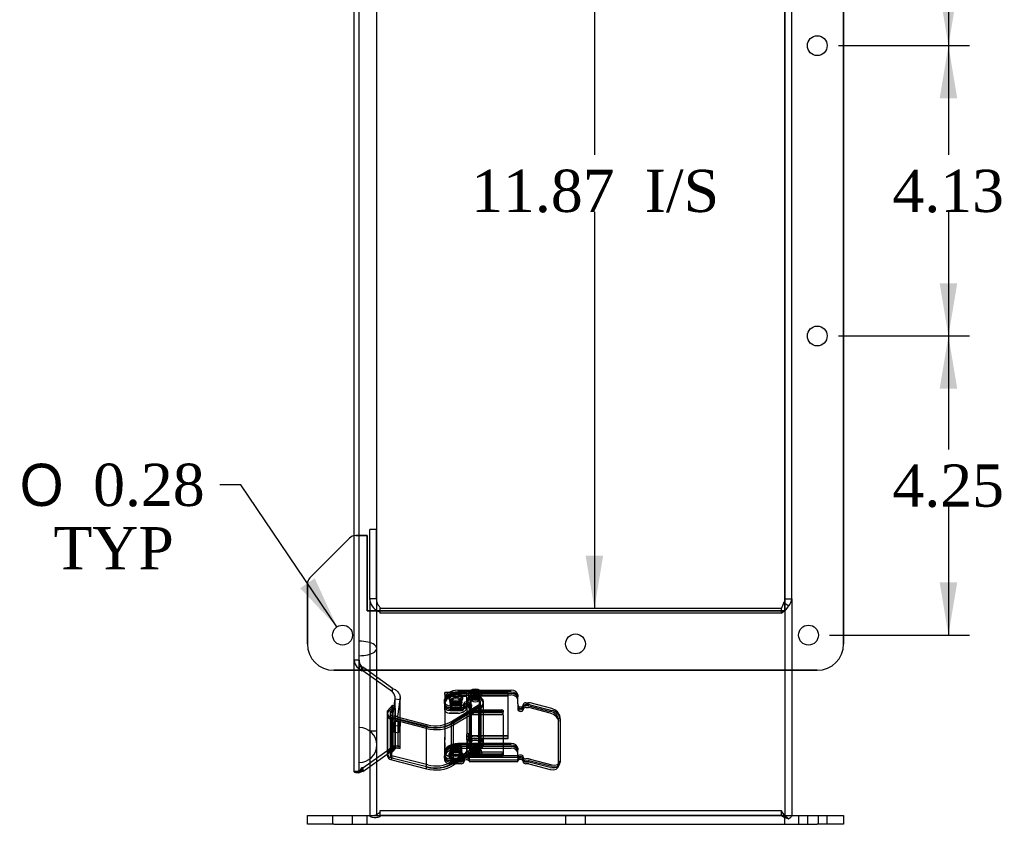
# Model space of a CAD drawing. Header units: inches. Extents: x 0 to 120, y -1 to 80.
# Tile 7 of 15: x 50 to 64, y 31 to 42. Entities that reach past the tile are written whole.
import ezdxf
from ezdxf.enums import TextEntityAlignment as Align
from ezdxf.lldxf.tags import DXFTag

# ---------------------------------------------------------------- set-up
doc = ezdxf.new("R2010")
doc.units = ezdxf.units.IN
doc.header["$MEASUREMENT"] = 0
for name, color, linetype in [('1485Y_GASKET', 7, 'Continuous'), ('CCH03740', 7, 'Continuous'), ('CCH03741', 7, 'Continuous'), ('COM42530', 7, 'Continuous'), ('COM49515', 7, 'Continuous'), ('COM49632', 7, 'Continuous'), ('Default', 7, 'Continuous')]:
    doc.layers.add(name, color=color, linetype=linetype)
doc.styles.add('SEACAD_Solid_Edge_ANSI1_Symbols', font='txt')
doc.styles.add('SEACAD_Times_New_Roman', font='times.ttf')
tags = doc.linetypes.add('HIDDEN2', pattern=[0.1875, 0.125, -0.0625]).pattern_tags.tags
tags[6:7] = [DXFTag(74, 4), DXFTag(75, 0), DXFTag(340, '0'), DXFTag(46, 0.0), DXFTag(50, 0.0), DXFTag(44, 0.0), DXFTag(45, 0.0)]
tags[4:5] = [DXFTag(74, 4), DXFTag(75, 0), DXFTag(340, '0'), DXFTag(46, 0.0), DXFTag(50, 0.0), DXFTag(44, 0.0), DXFTag(45, 0.0)]
doc.dimstyles.new('HAMMOND_(STH_-_120x80)', dxfattribs={"dimtxt": 0.6, "dimasz": 0.75, "dimexe": 0.3, "dimexo": 0.3, "dimgap": 0.15, "dimtad": 0, "dimtih": 1, "dimtoh": 1, "dimzin": 0, "dimdsep": 46, "dimtxsty": 'SEACAD_Times_New_Roman', "dimblk1": '_SE_FILLED', "dimblk2": '_SE_FILLED', "dimsah": 1, "dimcen": 0.3, "dimadec": 0, "dimazin": 0, "dimtfac": 0.8, "dimtofl": 0, "dimtmove": 0, "dimatfit": 3, "dimfxl": 1, "dimtolj": 1, "dimtzin": 0, "dimarcsym": 0})

# ---------------------------------------------------------------- blocks, each defined once
blk = doc.blocks.new('SE2')
at = {"layer": '1485Y_GASKET', "color": 7, "linetype": 'Continuous'}
blk.add_line((54.949, 34.221), (54.949, 45.891), dxfattribs=at)
at = {"layer": '1485Y_GASKET', "color": 7, "linetype": 'HIDDEN2'}
for p, q in [((54.949, 33.555), (54.949, 34.221)), ((54.949, 32.183), (54.949, 33.555))]:
    blk.add_line(p, q, dxfattribs=at)
for start, end in [(0, 90), (270, 0)]:
    blk.add_arc((54.699, 32.183), 0.25, start, end, dxfattribs=at)
blk.add_ellipse((54.699, 33.555), major_axis=(-0.25, 0), ratio=0.414214, start_param=1.570796, end_param=4.712389, dxfattribs=at)
at = {"layer": 'CCH03740', "color": 7, "linetype": 'HIDDEN2'}
for p, q in [((55.919, 32.902), (55.919, 32.928)), ((56.231, 32.928), (55.919, 32.928)), ((56.231, 32.927), (56.037, 32.927)), ((56.231, 32.902), (56.231, 32.928)), ((56.231, 32.902), (56.231, 32.927)), ((56.231, 32.862), (56.231, 32.902)), ((56.231, 32.764), (56.231, 32.902)), ((56.261, 32.923), (56.819, 32.923)), ((56.261, 32.923), (56.261, 32.923)), ((56.819, 32.923), (56.261, 32.923)), ((56.261, 32.882), (56.261, 32.923)), ((56.261, 32.862), (56.261, 32.902)), ((56.819, 32.923), (56.819, 32.923)), ((56.819, 32.882), (56.819, 32.923)), ((56.231, 32.871), (55.919, 32.871)), ((56.231, 32.87), (55.919, 32.87)), ((55.919, 32.83), (55.919, 32.72)), ((55.993, 32.786), (55.993, 32.786)), ((55.993, 32.786), (55.993, 32.746)), ((56.157, 32.786), (56.157, 32.786)), ((56.157, 32.746), (56.157, 32.786)), ((56.231, 32.862), (56.231, 32.724)), ((56.231, 32.764), (56.231, 32.728)), ((56.261, 32.883), (56.819, 32.883)), ((56.819, 32.882), (56.261, 32.882)), ((56.261, 32.862), (56.261, 32.882)), ((56.819, 32.274), (56.819, 32.882)), ((55.919, 32.711), (55.919, 32.72)), ((56.106, 32.676), (55.981, 32.676)), ((55.981, 32.676), (56.106, 32.676)), ((56.106, 32.636), (55.981, 32.636)), ((55.919, 32.45), (55.919, 32.295)), ((55.919, 32.254), (55.919, 32.295)), ((55.919, 32.295), (55.919, 32.254)), ((55.919, 32.071), (55.919, 32.254)), ((55.919, 32.214), (55.919, 32.031)), ((56.231, 32.295), (56.231, 32.335)), ((56.231, 32.295), (56.231, 32.254)), ((56.231, 32.254), (56.231, 32.295)), ((56.231, 32.254), (56.231, 32.116)), ((56.231, 32.076), (56.231, 32.214)), ((56.261, 32.335), (56.261, 32.335)), ((56.261, 32.295), (56.261, 32.335)), ((56.819, 32.315), (56.261, 32.315)), ((56.261, 32.274), (56.261, 32.315)), ((56.261, 32.315), (56.819, 32.315)), ((56.261, 32.295), (56.261, 32.274)), ((56.819, 32.274), (56.261, 32.274)), ((56.261, 32.274), (56.468, 32.274)), ((56.745, 32.274), (56.819, 32.274)), ((56.819, 32.274), (56.819, 32.315)), ((55.919, 32.031), (55.919, 32.071)), ((55.993, 32.138), (55.993, 32.138)), ((55.993, 32.138), (55.993, 32.097)), ((56.157, 32.138), (56.157, 32.138)), ((56.157, 32.097), (56.157, 32.138)), ((56.231, 32.116), (56.231, 32.076)), ((55.981, 32.028), (56.106, 32.028)), ((56.106, 32.027), (55.981, 32.027)), ((55.981, 31.987), (56.106, 31.987)), ((56.106, 31.987), (55.981, 31.987))]:
    blk.add_line(p, q, dxfattribs=at)
at = {"layer": 'CCH03740', "color": 7, "linetype": 'Continuous'}
for p, q in [((55.919, 32.927), (55.919, 32.902)), ((56.037, 32.927), (55.919, 32.927)), ((55.919, 32.902), (55.919, 32.83)), ((55.919, 32.679), (55.919, 32.711)), ((55.919, 32.679), (55.919, 32.45)), ((55.981, 32.636), (56.106, 32.636)), ((56.231, 32.728), (56.231, 32.724)), ((56.468, 32.274), (56.745, 32.274))]:
    blk.add_line(p, q, dxfattribs=at)
at = {"layer": 'CCH03740', "color": 7, "linetype": 'HIDDEN2'}
for centre, major_axis, start_param, end_param in [((56.246, 32.902), (-0.015, 0), 0, 3.141593), ((56.246, 32.902), (-0.015, 0), 0, 3.141593), ((56.106, 32.765), (0.125, 0), 4.712389, 6.283185), ((56.106, 32.764), (-0.125, 0), 2.717131, 3.141593), ((56.246, 32.862), (-0.015, 0), 0, 3.141593), ((56.246, 32.862), (-0.015, 0), 0, 3.141593), ((55.981, 32.72), (0.062, 0), 3.141593, 4.712389), ((55.981, 32.72), (-0.062, 0), 0, 0.402545), ((55.981, 32.68), (-0.062, 0), 0, 1.570796), ((55.981, 32.72), (-0.062, 0), 1.168252, 1.570796), ((56.106, 32.724), (-0.125, 0), 1.570796, 3.141593), ((56.106, 32.764), (-0.125, 0), 1.570796, 2.275527), ((56.246, 32.335), (-0.015, 0), 3.141593, 6.283185), ((56.246, 32.335), (-0.015, 0), 3.141593, 6.283185), ((56.246, 32.295), (-0.015, 0), 3.141593, 6.283185), ((56.246, 32.295), (-0.015, 0), 3.141593, 6.283185), ((55.981, 32.072), (0.062, 0), 3.141593, 4.712389), ((55.981, 32.071), (-0.062, 0), 0, 1.570796), ((56.106, 32.116), (0.125, 0), 4.712389, 6.283185), ((56.106, 32.116), (-0.125, 0), 1.570796, 3.141593), ((56.106, 32.076), (-0.125, 0), 1.570796, 3.141593), ((56.106, 32.076), (0.125, 0), 4.712389, 6.283185), ((55.981, 32.031), (-0.062, 0), 0, 1.570796), ((55.981, 32.031), (0.062, 0), 3.141593, 4.712389)]:
    blk.add_ellipse(centre, major_axis=major_axis, ratio=0.707107, start_param=start_param, end_param=end_param, dxfattribs=at)
for centre in [(56.075, 32.786), (56.075, 32.786), (56.075, 32.746), (56.075, 32.746), (56.075, 32.138), (56.075, 32.138), (56.075, 32.098), (56.075, 32.097)]:
    blk.add_ellipse(centre, major_axis=(-0.082, 0), ratio=0.707107, dxfattribs=at)
at = {"layer": 'CCH03740', "color": 7, "linetype": 'Continuous'}
for centre, major_axis, start_param, end_param in [((55.981, 32.679), (0.062, 0), 3.141593, 4.712389), ((55.981, 32.72), (-0.062, 0), 0.402545, 1.168252), ((56.106, 32.724), (0.125, 0), 4.712389, 6.283185), ((56.106, 32.764), (-0.125, 0), 2.275527, 2.717131)]:
    blk.add_ellipse(centre, major_axis=major_axis, ratio=0.707107, start_param=start_param, end_param=end_param, dxfattribs=at)
at = {"layer": 'CCH03741', "color": 7, "linetype": 'HIDDEN2'}
for p, q in [((56.102, 32.961), (56.296, 32.961)), ((56.861, 32.916), (56.102, 32.916)), ((56.256, 32.915), (56.256, 32.907)), ((56.285, 32.905), (56.285, 32.882)), ((56.287, 32.905), (56.287, 32.888)), ((56.296, 32.959), (56.296, 32.961)), ((56.404, 32.959), (56.296, 32.959)), ((56.404, 32.961), (56.404, 32.959)), ((56.404, 32.961), (56.861, 32.961)), ((56.412, 32.888), (56.412, 32.905)), ((56.415, 32.882), (56.415, 32.905)), ((56.444, 32.907), (56.444, 32.915)), ((55.915, 32.803), (55.915, 32.829)), ((55.915, 32.783), (55.915, 32.75)), ((55.981, 32.865), (55.981, 32.854)), ((55.997, 32.808), (55.997, 32.786)), ((55.997, 32.786), (55.997, 32.735)), ((56.861, 32.893), (56.102, 32.893)), ((56.153, 32.786), (56.153, 32.808)), ((56.153, 32.735), (56.153, 32.786)), ((56.169, 32.854), (56.169, 32.865)), ((56.187, 32.743), (56.187, 32.769)), ((56.231, 32.795), (56.231, 32.768)), ((56.231, 32.768), (56.231, 32.719)), ((56.265, 32.762), (56.265, 32.748)), ((56.274, 32.795), (56.274, 32.768)), ((56.274, 32.768), (56.274, 32.195)), ((56.285, 32.882), (56.285, 32.839)), ((56.287, 32.869), (56.287, 32.085)), ((56.412, 32.123), (56.412, 32.869)), ((56.415, 32.839), (56.415, 32.882)), ((56.425, 32.768), (56.425, 32.795)), ((56.425, 32.195), (56.425, 32.768)), ((56.468, 32.768), (56.468, 32.795)), ((56.468, 32.618), (56.468, 32.768)), ((56.955, 32.895), (56.955, 32.869)), ((56.955, 32.769), (56.955, 32.849)), ((57.068, 32.783), (57.105, 32.783)), ((57.437, 32.701), (57.13, 32.78)), ((55.097, 32.639), (55.097, 32.612)), ((55.175, 32.749), (55.104, 32.667)), ((55.104, 32.64), (55.104, 32.667)), ((55.104, 32.64), (55.104, 32.068)), ((55.14, 32.639), (55.14, 32.612)), ((55.212, 32.735), (55.146, 32.659)), ((55.146, 32.632), (55.146, 32.659)), ((55.175, 32.749), (55.212, 32.735)), ((55.175, 32.722), (55.175, 32.749)), ((55.175, 32.722), (55.175, 32.149)), ((55.212, 32.708), (55.194, 32.715)), ((55.212, 32.708), (55.212, 32.735)), ((55.212, 32.708), (55.212, 32.135)), ((56.152, 32.741), (55.993, 32.741)), ((55.993, 32.695), (56.152, 32.695)), ((56.01, 32.518), (56.395, 32.752)), ((56.433, 32.735), (56.039, 32.495)), ((56.187, 32.72), (56.187, 32.723)), ((56.231, 32.625), (56.231, 32.195)), ((56.265, 32.726), (56.265, 32.748)), ((56.395, 32.725), (56.265, 32.646)), ((56.265, 32.651), (56.265, 32.662)), ((56.267, 32.734), (56.298, 32.755)), ((56.267, 32.734), (56.267, 32.707)), ((56.298, 32.729), (56.267, 32.707)), ((56.267, 32.135), (56.267, 32.707)), ((56.28, 32.682), (56.729, 32.682)), ((56.729, 32.66), (56.28, 32.66)), ((56.729, 32.64), (56.28, 32.64)), ((56.286, 32.618), (56.433, 32.708)), ((56.298, 32.755), (56.298, 32.729)), ((56.298, 32.156), (56.298, 32.729)), ((56.395, 32.731), (56.395, 32.752)), ((56.395, 32.725), (56.395, 32.152)), ((56.433, 32.735), (56.433, 32.708)), ((56.433, 32.618), (56.433, 32.708)), ((56.745, 32.671), (56.745, 32.649)), ((56.745, 32.607), (56.745, 32.649)), ((56.955, 32.748), (56.955, 32.726)), ((57.033, 32.758), (57.033, 32.752)), ((57.033, 32.71), (57.033, 32.752)), ((57.105, 32.741), (57.068, 32.741)), ((57.11, 32.741), (57.417, 32.661)), ((55.14, 32.612), (55.14, 32.04)), ((55.146, 32.593), (55.146, 32.059)), ((55.164, 32.57), (55.657, 32.443)), ((55.164, 32.57), (55.164, 32.543)), ((55.181, 32.598), (55.674, 32.471)), ((56.01, 32.518), (56.01, 32.491)), ((56.01, 31.918), (56.01, 32.491)), ((56.039, 32.495), (56.039, 32.468)), ((57.535, 32.543), (57.535, 32.517)), ((57.555, 32.556), (57.555, 32.582)), ((55.657, 32.443), (55.657, 32.416)), ((56.861, 32.205), (56.102, 32.205)), ((55.104, 32.094), (55.175, 32.176)), ((55.175, 32.149), (55.104, 32.068)), ((55.146, 32.086), (55.212, 32.162)), ((55.212, 32.135), (55.146, 32.059)), ((55.212, 32.162), (55.175, 32.176)), ((55.175, 32.149), (55.212, 32.135)), ((55.915, 32.072), (55.915, 32.05)), ((55.997, 32.149), (55.997, 32.123)), ((55.997, 32.123), (55.997, 32.076)), ((56.395, 32.179), (56.01, 31.945)), ((56.01, 31.918), (56.395, 32.152)), ((56.039, 31.922), (56.433, 32.162)), ((56.467, 32.183), (56.102, 32.183)), ((56.861, 32.162), (56.102, 32.162)), ((56.102, 32.137), (56.296, 32.137)), ((56.153, 32.123), (56.153, 32.149)), ((56.153, 32.076), (56.153, 32.123)), ((56.256, 32.083), (56.256, 32.075)), ((56.265, 32.07), (56.265, 32.048)), ((56.298, 32.183), (56.267, 32.161)), ((56.267, 32.135), (56.298, 32.156)), ((56.729, 32.081), (56.28, 32.081)), ((56.28, 32.059), (56.308, 32.059)), ((56.285, 32.151), (56.285, 32.129)), ((56.285, 32.129), (56.285, 32.085)), ((56.404, 32.139), (56.296, 32.139)), ((56.296, 32.139), (56.296, 32.137)), ((56.404, 32.137), (56.404, 32.139)), ((56.404, 32.137), (56.861, 32.137)), ((56.412, 32.085), (56.412, 32.116)), ((56.415, 32.129), (56.415, 32.151)), ((56.415, 32.085), (56.415, 32.129)), ((56.444, 32.075), (56.444, 32.083)), ((56.861, 32.183), (56.745, 32.183)), ((56.745, 32.05), (56.745, 32.092)), ((56.955, 32.138), (56.955, 32.116)), ((56.955, 32.015), (56.955, 32.116)), ((56.955, 32.015), (56.955, 32.096)), ((55.657, 31.871), (55.164, 31.997)), ((55.674, 31.899), (55.181, 32.025)), ((55.181, 31.998), (55.674, 31.872)), ((55.915, 32.05), (55.915, 32.018)), ((55.915, 31.997), (55.915, 32.03)), ((55.915, 32.018), (55.915, 31.972)), ((55.981, 32.055), (55.981, 32.045)), ((55.981, 32.03), (55.981, 32.019)), ((55.993, 31.985), (56.152, 31.985)), ((55.993, 31.962), (56.149, 31.962)), ((55.993, 31.942), (56.152, 31.942)), ((56.169, 32.045), (56.169, 32.055)), ((56.169, 32.019), (56.169, 32.03)), ((56.187, 31.99), (56.187, 32.012)), ((56.187, 31.987), (56.187, 31.99)), ((56.187, 31.987), (56.187, 31.985)), ((56.187, 31.967), (56.187, 31.97)), ((56.265, 32.033), (56.265, 32.048)), ((56.265, 32.037), (56.265, 32.012)), ((56.265, 32.033), (56.955, 32.033)), ((56.265, 32.011), (56.955, 32.011)), ((56.265, 31.973), (56.955, 31.973)), ((56.28, 32.039), (56.729, 32.039)), ((56.955, 32.015), (56.955, 31.989)), ((56.955, 31.996), (56.955, 32.011)), ((56.955, 31.989), (56.955, 31.952)), ((57.033, 32.012), (57.033, 32.009)), ((57.033, 31.967), (57.033, 32.009)), ((57.033, 31.948), (57.033, 31.989)), ((57.105, 31.984), (57.068, 31.984)), ((57.068, 31.958), (57.105, 31.958)), ((57.068, 31.942), (57.105, 31.942)), ((57.417, 31.862), (57.11, 31.941)), ((57.13, 31.981), (57.437, 31.902)), ((57.437, 31.876), (57.13, 31.955)), ((57.528, 31.894), (57.549, 31.933)), ((56.074, 31.916), (55.993, 31.916))]:
    blk.add_line(p, q, dxfattribs=at)
at = {"layer": 'CCH03741', "color": 7, "linetype": 'Continuous'}
for p, q in [((56.861, 32.936), (56.102, 32.936)), ((55.915, 32.771), (55.915, 32.803)), ((55.915, 32.771), (55.915, 32.728)), ((55.981, 32.839), (55.981, 32.829)), ((56.169, 32.829), (56.169, 32.839)), ((56.287, 32.888), (56.287, 32.869)), ((56.412, 32.869), (56.412, 32.888)), ((56.955, 32.769), (56.955, 32.869)), ((56.955, 32.769), (56.955, 32.695)), ((55.104, 32.64), (55.175, 32.722)), ((55.146, 32.632), (55.212, 32.708)), ((55.146, 32.632), (55.146, 32.593)), ((55.194, 32.715), (55.175, 32.722)), ((55.993, 32.715), (56.152, 32.715)), ((55.993, 32.673), (56.152, 32.673)), ((56.265, 32.646), (56.01, 32.491)), ((56.187, 32.74), (56.187, 32.743)), ((56.187, 32.74), (56.187, 32.698)), ((56.231, 32.719), (56.231, 32.625)), ((56.265, 32.736), (56.265, 32.662)), ((56.265, 32.662), (56.265, 32.629)), ((57.033, 32.691), (57.033, 32.733)), ((57.033, 32.691), (57.033, 32.688)), ((57.105, 32.757), (57.068, 32.757)), ((57.068, 32.715), (57.105, 32.715)), ((57.417, 32.636), (57.11, 32.715)), ((57.13, 32.754), (57.437, 32.675)), ((55.097, 32.612), (55.097, 32.04)), ((55.657, 32.416), (55.164, 32.543)), ((55.164, 31.97), (55.164, 32.543)), ((55.674, 32.445), (55.181, 32.571)), ((56.039, 32.468), (56.286, 32.618)), ((56.28, 32.618), (56.729, 32.618)), ((56.433, 32.135), (56.433, 32.618)), ((56.468, 32.195), (56.468, 32.618)), ((56.745, 32.607), (56.745, 32.028)), ((57.535, 31.895), (57.535, 32.517)), ((57.555, 32.556), (57.555, 31.934)), ((55.657, 31.844), (55.657, 32.416)), ((56.039, 31.895), (56.039, 32.468)), ((56.433, 32.135), (56.039, 31.895)), ((56.308, 32.059), (56.729, 32.059)), ((56.412, 32.116), (56.412, 32.123)), ((56.745, 32.183), (56.467, 32.183)), ((55.164, 31.97), (55.657, 31.844)), ((56.149, 31.962), (56.152, 31.962)), ((56.187, 31.985), (56.187, 31.941)), ((56.265, 32.006), (56.265, 32.033)), ((56.265, 32.006), (56.265, 31.97)), ((56.265, 31.97), (56.265, 31.948)), ((56.265, 31.948), (56.955, 31.948)), ((56.729, 32.017), (56.28, 32.017)), ((56.955, 31.948), (56.955, 31.952)), ((57.033, 31.948), (57.033, 31.941)), ((56.152, 31.916), (56.074, 31.916)), ((57.105, 31.916), (57.068, 31.916)), ((57.11, 31.916), (57.417, 31.837)), ((57.528, 31.868), (57.549, 31.907))]:
    blk.add_line(p, q, dxfattribs=at)
at = {"layer": 'CCH03741', "color": 7, "linetype": 'HIDDEN2'}
for centre, radius, start, end in [((56.233, 32.764), 0.0315, 357.0084, 79.1869), ((56.984, 32.714), 0.0289, 177.4389, 243.8401)]:
    blk.add_arc(centre, radius, start, end, dxfattribs=at)
at = {"layer": 'CCH03741', "color": 7, "linetype": 'Continuous'}
for centre, start, end in [((56.233, 32.738), 357.2168, 78.9258), ((56.986, 32.693), 177.1974, 258.9979)]:
    blk.add_arc(centre, 0.0316, start, end, dxfattribs=at)
at = {"layer": 'CCH03741', "color": 7, "linetype": 'HIDDEN2'}
for centre, major_axis, ratio, start_param, end_param in [((56.102, 32.829), (-0.187, 0), 0.707107, 4.712389, 6.283185), ((56.102, 32.783), (0.188, 0), 0.707107, 1.570796, 3.141593), ((56.35, 32.907), (-0.0938, 0), 0.707107, -0.955204, 4.096797), ((56.35, 32.882), (0.065, 0), 0.707107, 0.356707, 2.784886), ((56.35, 32.905), (-0.0938, 0), 0.707107, 4.096797, 5.327981), ((56.861, 32.895), (-0.094, 0), 0.707107, 3.141593, 4.712389), ((56.861, 32.849), (0.094, 0), 0.707107, 0, 1.570796), ((56.102, 32.761), (-0.187, 0), 0.707107, 4.712389, 6.283185), ((55.993, 32.796), (0.078, 0), 0.707107, 3.141593, 4.712389), ((56.075, 32.829), (-0.0938, 0), 0.707107, 3.141593, 6.283185), ((56.152, 32.766), (0.035, 0), 0.707107, 4.712389, 6.283185), ((56.226, 32.769), (0.039, 0), 0.707107, 1.218149, 3.141593), ((56.349, 32.768), (0.119, 0), 0.707107, -0.786313, 3.704758), ((56.349, 32.795), (0.119, 0), 0.707107, -0.786313, 3.944334), ((56.349, 32.795), (0.0755, 0), 0.707107, -0.919189, 3.967446), ((56.349, 32.768), (0.0755, 0), 0.707107, -0.919189, 3.967446), ((56.861, 32.827), (-0.094, 0), 0.707107, 3.141593, 4.712389), ((57.068, 32.758), (0.035, 0), 0.707107, 1.570796, 3.141593), ((57.105, 32.73), (-0.0756, 0), 0.707107, 4.363323, 4.712389), ((55.202, 32.639), (0.106, 0), 0.707107, 2.756549, 4.341813), ((55.202, 32.639), (0.0625, 0), 0.707107, 2.686427, 4.365903), ((55.993, 32.75), (-0.078, 0), 0.707107, 0, 1.570796), ((56.152, 32.72), (-0.035, 0), 0.707107, 1.570796, 3.141593), ((56.226, 32.723), (-0.039, 0), 0.707107, 3.141593, 6.283185), ((56.349, 32.768), (0.119, 0), 0.707107, 3.887499, 3.944334), ((56.28, 32.693), (-0.0156, 0), 0.707107, 0, 1.570796), ((56.28, 32.671), (-0.0156, 0), 0.707107, 0, 1.570796), ((56.28, 32.651), (0.0156, 0), 0.707107, 3.141593, 4.712389), ((56.729, 32.671), (-0.0156, 0), 0.707107, 3.141593, 4.712389), ((56.729, 32.649), (0.0156, 0), 0.707107, 0, 1.570796), ((56.729, 32.629), (0.0156, 0), 0.707107, 0, 1.570796), ((56.994, 32.752), (0.039, 0), 0.707107, 3.141593, 6.283185), ((56.994, 32.71), (-0.039, 0), 0.707107, 0.944589, 3.141593), ((57.068, 32.716), (-0.035, 0), 0.707107, 4.712389, 6.283185), ((57.105, 32.73), (-0.0156, 0), 0.707107, 4.363323, 4.712389), ((57.417, 32.573), (-0.111, 0.057), 0.664463, 3.471141, 5.041937), ((57.437, 32.612), (0.111, -0.057), 0.664463, 0.329548, 1.900345), ((55.787, 32.693), (-0.377, 0), 0.707107, 1.218223, 2.300958), ((55.787, 32.693), (-0.334, 0), 0.707107, 1.224252, 2.301902), ((56.102, 32.072), (-0.187, 0), 0.707107, 4.712389, 6.283185), ((56.349, 32.195), (0.119, 0), 0.707107, 0, 3.944334), ((56.349, 32.222), (0.119, 0), 0.707107, -0.786313, 3.944334), ((56.349, 32.222), (0.0755, 0), 0.707107, -0.919189, 3.967446), ((56.349, 32.195), (0.0755, 0), 0.707107, -0.919189, 3.967446), ((56.861, 32.138), (-0.094, 0), 0.707107, 3.141593, 4.712389), ((55.202, 32.066), (0.106, 0), 0.707107, 2.756549, 4.341813), ((55.202, 32.04), (0.106, 0), 0.707107, 2.756549, 3.141593), ((55.202, 32.066), (0.0625, 0), 0.707107, 2.686427, 4.365903), ((55.202, 32.04), (0.0625, 0), 0.707107, 2.686427, 4.365903), ((56.102, 32.05), (0.188, 0), 0.707107, 1.570796, 3.141593), ((56.102, 32.03), (0.188, 0), 0.707107, 1.570796, 3.141593), ((56.102, 32.004), (-0.187, 0), 0.707107, 4.712389, 6.283185), ((56.35, 32.083), (-0.0938, 0), 0.707107, -0.955204, 4.096797), ((56.28, 32.07), (-0.0156, 0), 0.707107, 4.712389, 6.283185), ((56.28, 32.048), (-0.0156, 0), 0.707107, 4.712389, 6.283185), ((56.35, 32.129), (0.065, 0), 0.707107, 0, 4.662781), ((56.35, 32.085), (-0.0938, 0), 0.707107, 4.096797, 5.327981), ((56.35, 32.129), (0.065, 0), 0.707107, 6.183453, 6.283185), ((56.729, 32.092), (0.0156, 0), 0.707107, 4.712389, 6.283185), ((56.861, 32.116), (0.094, 0), 0.707107, 0, 1.570796), ((56.861, 32.096), (0.094, 0), 0.707107, 0, 1.570796), ((56.861, 32.07), (-0.094, 0), 0.707107, 3.141593, 4.712389), ((55.787, 32.121), (0.377, 0), 0.707107, 4.359816, 5.442551), ((55.787, 32.121), (0.334, 0), 0.707107, 4.365844, 5.443495), ((55.993, 32.04), (-0.078, 0), 0.707107, 0, 1.570796), ((55.993, 32.018), (-0.078, 0), 0.707107, 0, 1.570796), ((55.993, 31.997), (0.078, 0), 0.707107, 3.141593, 4.712389), ((55.993, 31.972), (0.078, 0), 0.707107, 3.141593, 4.712389), ((56.152, 32.009), (-0.035, 0), 0.707107, 1.570796, 3.141593), ((56.152, 31.967), (-0.035, 0), 0.707107, 1.570796, 3.141593), ((56.226, 32.012), (0.039, 0), 0.707107, 0, 3.141593), ((56.226, 31.99), (-0.039, 0), 0.707107, 4.407322, 6.283185), ((56.226, 31.97), (-0.039, 0), 0.707107, 4.359741, 6.283185), ((56.152, 31.987), (-0.035, 0), 0.707107, 3.069126, 3.141593), ((56.28, 32.028), (0.0156, 0), 0.707107, 1.570796, 3.141593), ((56.729, 32.05), (-0.0156, 0), 0.707107, 1.570796, 3.141593), ((56.994, 32.012), (-0.039, 0), 0.707107, 3.141593, 6.283185), ((56.994, 31.989), (0.039, 0), 0.707107, 0, 3.141593), ((56.994, 31.97), (0.039, 0), 0.707107, 0, 1.923444), ((57.068, 32.009), (-0.035, 0), 0.707107, 0, 1.570796), ((57.068, 31.983), (0.035, 0), 0.707107, 3.141593, 4.712389), ((57.068, 31.967), (0.035, 0), 0.707107, 3.141593, 4.712389), ((57.105, 31.93), (0.0756, 0), 0.707107, 1.22173, 1.570796), ((57.105, 31.905), (0.0756, 0), 0.707107, 1.22173, 1.570796), ((57.105, 31.931), (0.0156, 0), 0.707107, 1.22173, 1.570796), ((57.417, 31.951), (-0.111, 0.057), 0.664463, 1.900345, 3.471141), ((57.437, 31.99), (-0.111, 0.057), 0.664463, 1.900345, 3.471141), ((55.787, 32.094), (-0.334, 0), 0.707107, 1.224252, 2.301902), ((57.437, 31.964), (-0.111, 0.057), 0.664463, 1.900345, 3.141593)]:
    blk.add_ellipse(centre, major_axis=major_axis, ratio=ratio, start_param=start_param, end_param=end_param, dxfattribs=at)
at = {"layer": 'CCH03741', "color": 7, "linetype": 'Continuous'}
for centre, major_axis, ratio, start_param, end_param in [((56.102, 32.803), (0.188, 0), 0.707107, 1.570796, 3.141593), ((56.861, 32.869), (0.094, 0), 0.707107, 0, 1.570796), ((55.993, 32.771), (0.078, 0), 0.707107, 3.141593, 4.712389), ((56.075, 32.829), (-0.0938, 0), 0.707107, 0, 3.141593), ((56.226, 32.743), (-0.039, 0), 0.707107, 4.359741, 6.283185), ((56.35, 32.882), (0.065, 0), 0.707107, 2.784886, 6.283185), ((56.35, 32.882), (0.065, 0), 0.707107, 0, 0.356707), ((55.202, 32.612), (0.106, 0), 0.707107, 2.756549, 4.341813), ((55.202, 32.612), (0.0625, 0), 0.707107, 2.686427, 4.365903), ((55.993, 32.728), (-0.078, 0), 0.707107, 0, 1.570796), ((56.152, 32.74), (-0.035, 0), 0.707107, 1.570796, 3.141593), ((56.152, 32.698), (-0.035, 0), 0.707107, 1.570796, 3.141593), ((56.226, 32.701), (0.039, 0), 0.707107, 0, 3.141593), ((56.349, 32.768), (0.119, 0), 0.707107, 3.704758, 3.887499), ((56.28, 32.629), (0.0156, 0), 0.707107, 3.141593, 4.712389), ((56.994, 32.73), (-0.039, 0), 0.707107, 0, 3.141593), ((56.994, 32.688), (0.039, 0), 0.707107, 4.359741, 6.283185), ((57.068, 32.733), (-0.035, 0), 0.707107, 4.712389, 6.283185), ((57.068, 32.691), (0.035, 0), 0.707107, 1.570796, 3.141593), ((57.105, 32.704), (0.0756, 0), 0.707107, 1.22173, 1.570796), ((57.105, 32.704), (0.0156, 0), 0.707107, 1.22173, 1.570796), ((57.417, 32.547), (0.111, -0.057), 0.664463, 0.329548, 1.900345), ((57.437, 32.587), (-0.111, 0.057), 0.664463, 3.471141, 5.041937), ((55.787, 32.667), (0.334, 0), 0.707107, 4.365844, 5.443495), ((56.729, 32.607), (-0.0156, 0), 0.707107, 3.141593, 4.712389), ((55.787, 32.667), (0.377, 0), 0.707107, 4.359816, 5.442551), ((56.35, 32.129), (0.065, 0), 0.707107, 4.662781, 6.183453), ((56.349, 32.195), (0.119, 0), 0.707107, -0.786313, 0), ((56.729, 32.07), (-0.0156, 0), 0.707107, 1.570796, 3.141593), ((55.202, 32.04), (0.106, 0), 0.707107, 3.141593, 4.341813), ((56.152, 31.987), (-0.035, 0), 0.707107, 1.570796, 3.069126), ((56.152, 31.941), (0.035, 0), 0.707107, 4.712389, 6.283185), ((56.226, 31.944), (0.039, 0), 0.707107, 1.218149, 3.141593), ((56.226, 31.99), (-0.039, 0), 0.707107, 3.141593, 4.407322), ((56.28, 32.006), (0.0156, 0), 0.707107, 1.570796, 3.141593), ((56.729, 32.028), (0.0156, 0), 0.707107, 4.712389, 6.283185), ((56.994, 31.948), (-0.039, 0), 0.707107, 3.141593, 5.338596), ((57.068, 31.941), (-0.035, 0), 0.707107, 0, 1.570796), ((57.437, 31.964), (-0.111, 0.057), 0.664463, 3.141593, 3.471141), ((55.787, 32.094), (-0.377, 0), 0.707107, 1.218223, 2.300958), ((57.105, 31.905), (-0.0156, 0), 0.707107, 4.363323, 4.712389), ((57.417, 31.925), (-0.111, 0.057), 0.664463, 1.900345, 3.471141)]:
    blk.add_ellipse(centre, major_axis=major_axis, ratio=ratio, start_param=start_param, end_param=end_param, dxfattribs=at)
at = {"layer": 'CCH03741', "color": 7, "linetype": 'HIDDEN2'}
for centre, major_axis in [((56.075, 32.865), (-0.0938, 0)), ((56.075, 32.854), (0.0938, 0)), ((56.35, 32.915), (-0.0938, 0)), ((56.35, 32.905), (0.065, 0)), ((56.35, 32.861), (0.065, 0)), ((56.35, 32.905), (0.0625, 0)), ((56.075, 32.808), (-0.0781, 0)), ((56.075, 32.786), (0.0781, 0)), ((56.075, 32.761), (0.0781, 0)), ((56.075, 32.735), (0.0781, 0)), ((56.35, 32.839), (0.065, 0)), ((56.075, 32.149), (-0.0781, 0)), ((56.075, 32.055), (0.0938, 0)), ((56.075, 32.045), (0.0938, 0)), ((56.075, 32.03), (0.0938, 0)), ((56.075, 32.019), (0.0938, 0)), ((56.075, 32.123), (-0.0781, 0)), ((56.075, 32.098), (0.0781, 0)), ((56.075, 32.076), (-0.0781, 0)), ((56.35, 32.075), (0.0938, 0)), ((56.35, 32.151), (-0.065, 0)), ((56.35, 32.108), (-0.065, 0)), ((56.35, 32.085), (0.065, 0)), ((56.35, 32.102), (0.0625, 0)), ((56.35, 32.085), (-0.0625, 0))]:
    blk.add_ellipse(centre, major_axis=major_axis, ratio=0.707107, dxfattribs=at)
at = {"layer": 'CCH03741', "color": 7, "linetype": 'Continuous'}
for centre, major_axis in [((56.075, 32.839), (0.0938, 0)), ((56.35, 32.888), (0.0625, 0))]:
    blk.add_ellipse(centre, major_axis=major_axis, ratio=0.707107, dxfattribs=at)
at = {"layer": 'CCH03741', "color": 7, "linetype": 'HIDDEN2'}
for points in [[(56.265, 31.976), (56.265, 31.978), (56.264, 31.979), (56.262, 31.982), (56.26, 31.984), (56.254, 31.99), (56.247, 31.994), (56.239, 31.996)], [(56.955, 31.976), (56.955, 31.978), (56.955, 31.979), (56.958, 31.982), (56.959, 31.984), (56.966, 31.99), (56.973, 31.994), (56.98, 31.996)]]:
    blk.add_open_spline(points, degree=3, knots=[0, 0, 0, 0, 0.25, 0.25, 0.5, 0.5, 1, 1, 1, 1], dxfattribs=at)
at = {"layer": 'CCH03741', "color": 7, "linetype": 'Continuous'}
for points, knots in [([(56.239, 31.97), (56.247, 31.968), (56.254, 31.964), (56.263, 31.957), (56.265, 31.953), (56.265, 31.951)], [0, 0, 0, 0, 0.5, 0.5, 1, 1, 1, 1]), ([(56.955, 31.952), (56.955, 31.954), (56.955, 31.955), (56.957, 31.958), (56.958, 31.959), (56.96, 31.962), (56.962, 31.964), (56.966, 31.967), (56.968, 31.969), (56.971, 31.97)], [0, 0, 0, 0, 0.25, 0.25, 0.5, 0.5, 0.75, 0.75, 1, 1, 1, 1])]:
    blk.add_open_spline(points, degree=3, knots=knots, dxfattribs=at)
at = {"layer": 'COM42530', "color": 7, "linetype": 'HIDDEN2'}
for p, q in [((61.588, 33.619), (61.588, 46.494)), ((60.754, 46.026), (60.754, 34.087)), ((54.815, 35.158), (54.65, 35.158)), ((54.815, 34.087), (54.815, 35.158)), ((54.561, 35.121), (53.999, 34.559)), ((53.963, 34.471), (53.963, 33.619)), ((60.754, 34.087), (54.815, 34.087)), ((54.338, 33.244), (61.213, 33.244)), ((54.322, 31.181), (54.322, 31.056)), ((54.603, 31.056), (54.603, 31.181)), ((54.815, 31.056), (54.815, 31.181)), ((57.635, 31.181), (57.635, 31.056)), ((57.916, 31.056), (57.916, 31.181)), ((60.754, 31.056), (60.754, 31.181)), ((60.947, 31.181), (60.947, 31.056)), ((61.072, 31.181), (61.072, 31.056)), ((61.228, 31.056), (61.228, 31.181)), ((61.353, 31.056), (61.353, 31.181))]:
    blk.add_line(p, q, dxfattribs=at)
at = {"layer": 'COM42530', "color": 7, "linetype": 'Continuous'}
for p, q in [((61.588, 46.494), (61.588, 33.619)), ((60.754, 34.087), (60.754, 46.026)), ((54.65, 35.158), (54.815, 35.158)), ((54.815, 35.158), (54.815, 34.087)), ((53.999, 34.559), (54.561, 35.121)), ((53.963, 33.619), (53.963, 34.471)), ((54.815, 34.087), (60.754, 34.087)), ((61.213, 33.244), (54.338, 33.244)), ((53.963, 31.181), (54.338, 31.181)), ((53.963, 31.056), (53.963, 31.181)), ((54.338, 31.181), (61.213, 31.181)), ((61.213, 31.181), (61.588, 31.181)), ((61.588, 31.181), (61.588, 31.056)), ((54.338, 31.056), (53.963, 31.056)), ((54.338, 31.056), (61.213, 31.056)), ((61.588, 31.056), (61.213, 31.056))]:
    blk.add_line(p, q, dxfattribs=at)
at = {"layer": 'COM42530', "color": 7, "linetype": 'HIDDEN2'}
for centre in [(61.213, 42.119), (61.213, 37.994), (54.463, 33.744), (61.088, 33.744), (57.775, 33.619)]:
    blk.add_circle(centre, 0.141, dxfattribs=at)
at = {"layer": 'COM42530', "color": 7, "linetype": 'Continuous'}
for centre in [(61.213, 42.119), (61.213, 37.994), (54.463, 33.744), (61.088, 33.744), (57.775, 33.619)]:
    blk.add_circle(centre, 0.141, dxfattribs=at)
for centre, radius, start, end in [((54.65, 35.033), 0.125, 90, 135), ((54.088, 34.471), 0.125, 135, 180), ((54.338, 33.619), 0.375, 180, 270), ((61.213, 33.619), 0.375, 270, 360)]:
    blk.add_arc(centre, radius, start, end, dxfattribs=at)
at = {"layer": 'COM49515', "color": 7, "linetype": 'Continuous'}
for p, q in [((54.627, 35.156), (54.627, 44.957)), ((54.699, 35.158), (54.699, 44.955)), ((54.627, 31.808), (54.627, 33.244)), ((54.725, 33.244), (54.735, 33.236)), ((54.735, 33.236), (54.735, 33.244)), ((54.752, 33.236), (54.735, 33.236)), ((54.752, 33.236), (54.752, 33.244)), ((55.175, 32.936), (54.752, 33.236)), ((55.175, 32.987), (54.813, 33.244)), ((55.175, 32.936), (55.175, 32.987)), ((55.177, 32.596), (55.211, 32.839)), ((55.211, 32.839), (55.281, 32.829)), ((55.248, 32.586), (55.281, 32.829)), ((55.283, 32.545), (55.283, 32.851)), ((55.177, 32.596), (55.177, 32.572)), ((55.248, 32.586), (55.177, 32.596)), ((55.248, 32.586), (55.248, 32.554)), ((54.752, 31.808), (55.097, 32.052)), ((54.694, 31.786), (54.735, 31.808)), ((54.735, 31.808), (54.694, 31.786)), ((54.752, 31.808), (54.735, 31.808))]:
    blk.add_line(p, q, dxfattribs=at)
at = {"layer": 'COM49515', "color": 7, "linetype": 'HIDDEN2'}
for p, q in [((54.627, 33.388), (54.627, 35.156)), ((54.699, 33.388), (54.699, 35.158)), ((54.627, 33.244), (54.627, 33.388)), ((54.699, 33.388), (54.627, 33.388)), ((54.699, 31.808), (54.699, 33.388)), ((54.721, 33.317), (54.694, 33.269)), ((54.735, 33.236), (54.694, 33.269)), ((54.694, 33.269), (54.725, 33.244)), ((54.735, 33.287), (54.721, 33.317)), ((54.721, 33.317), (54.735, 33.287)), ((54.735, 33.244), (54.735, 33.287)), ((54.752, 33.287), (54.735, 33.287)), ((54.813, 33.244), (54.752, 33.287)), ((54.752, 33.244), (54.752, 33.287)), ((55.211, 32.142), (55.211, 32.851)), ((55.177, 32.572), (55.177, 32.147)), ((55.279, 32.515), (55.209, 32.525)), ((55.211, 32.523), (55.281, 32.513)), ((55.248, 32.554), (55.248, 32.137)), ((55.283, 32.514), (55.251, 32.518)), ((55.283, 32.142), (55.283, 32.545)), ((55.187, 32.368), (55.258, 32.358)), ((55.211, 32.46), (55.281, 32.45)), ((54.752, 31.859), (55.175, 32.159)), ((55.097, 32.052), (55.175, 32.108)), ((55.175, 32.108), (55.175, 32.159)), ((55.177, 32.147), (55.248, 32.137)), ((55.211, 32.145), (55.177, 32.147)), ((55.211, 32.145), (55.281, 32.135)), ((55.281, 32.135), (55.248, 32.137)), ((54.699, 31.808), (54.627, 31.808)), ((54.721, 31.833), (54.694, 31.786)), ((54.723, 31.837), (54.717, 31.826)), ((54.723, 31.837), (54.717, 31.826)), ((54.735, 31.859), (54.721, 31.833)), ((54.723, 31.836), (54.735, 31.859)), ((54.735, 31.808), (54.735, 31.859)), ((54.752, 31.859), (54.735, 31.859)), ((54.752, 31.859), (54.752, 31.808))]:
    blk.add_line(p, q, dxfattribs=at)
for centre, radius, start, end in [((54.774, 33.393), 0.147, 181.7445, 236.9662), ((54.829, 33.39), 0.131, 180.4705, 214.002), ((54.611, 32.492), 0.6, 356.9896, 3.0104), ((55.236, 32.087), 0.0564, 98.9123, 130.8856)]:
    blk.add_arc(centre, radius, start, end, dxfattribs=at)
at = {"layer": 'COM49515', "color": 7, "linetype": 'Continuous'}
blk.add_arc((55.089, 32.85), 0.122, 354.8068, 45.0015, dxfattribs=at)
at = {"layer": 'COM49515', "color": 7, "linetype": 'HIDDEN2'}
for centre in [(55.198, 32.446), (55.269, 32.437)]:
    blk.add_ellipse(centre, major_axis=(-0.0108, -0.0783), ratio=0.134922, start_param=2.964814, end_param=8.049303, dxfattribs=at)
at = {"layer": 'COM49515', "color": 7, "linetype": 'Continuous'}
for points in [[(55.175, 32.987), (55.191, 32.982), (55.207, 32.974), (55.236, 32.953), (55.248, 32.94), (55.269, 32.912), (55.276, 32.896), (55.284, 32.863), (55.284, 32.846), (55.281, 32.829)], [(54.694, 31.786), (54.684, 31.785), (54.675, 31.785), (54.658, 31.786), (54.651, 31.788), (54.639, 31.792), (54.635, 31.795), (54.628, 31.801), (54.627, 31.805), (54.627, 31.808)]]:
    blk.add_open_spline(points, degree=3, knots=[0, 0, 0, 0, 0.25, 0.25, 0.5, 0.5, 0.75, 0.75, 1, 1, 1, 1], dxfattribs=at)
at = {"layer": 'COM49515', "color": 7, "linetype": 'HIDDEN2'}
blk.add_open_spline([(55.281, 32.513), (55.282, 32.514), (55.283, 32.515), (55.283, 32.515)], degree=3, dxfattribs=at)
for points, knots in [([(55.283, 32.514), (55.283, 32.514), (55.283, 32.514), (55.283, 32.511), (55.283, 32.507), (55.283, 32.496), (55.283, 32.489), (55.283, 32.471), (55.283, 32.461), (55.281, 32.45)], [0.1689918, 0.1689918, 0.1689918, 0.1689918, 0.25, 0.25, 0.5, 0.5, 0.75, 0.75, 1, 1, 1, 1]), ([(55.281, 32.135), (55.284, 32.14), (55.284, 32.146), (55.276, 32.157), (55.269, 32.161), (55.248, 32.167), (55.236, 32.169), (55.207, 32.167), (55.191, 32.164), (55.175, 32.159)], [0, 0, 0, 0, 0.25, 0.25, 0.5, 0.5, 0.75, 0.75, 1, 1, 1, 1]), ([(55.21, 32.139), (55.209, 32.137), (55.206, 32.135), (55.2, 32.129), (55.195, 32.126), (55.186, 32.118), (55.18, 32.113), (55.175, 32.108)], [0.25, 0.25, 0.25, 0.25, 0.5, 0.5, 0.75, 0.75, 1, 1, 1, 1]), ([(54.712, 31.825), (54.705, 31.82), (54.696, 31.813), (54.684, 31.809), (54.68, 31.808), (54.678, 31.808)], [0, 0, 0, 0, 0.479154, 0.734261, 1, 1, 1, 1]), ([(54.699, 31.808), (54.699, 31.811), (54.701, 31.814), (54.709, 31.822), (54.715, 31.827), (54.721, 31.833)], [0, 0, 0, 0, 0.5, 0.5, 1, 1, 1, 1]), ([(54.721, 31.833), (54.715, 31.827), (54.709, 31.822), (54.701, 31.814), (54.699, 31.811), (54.699, 31.808)], [0, 0, 0, 0, 0.5, 0.5, 1, 1, 1, 1])]:
    blk.add_open_spline(points, degree=3, knots=knots, dxfattribs=at)
at = {"layer": 'COM49632', "color": 7, "linetype": 'HIDDEN2'}
for p, q in [((60.754, 34.259), (60.754, 45.854)), ((60.849, 34.259), (60.849, 45.854)), ((54.944, 34.259), (54.944, 31.181)), ((60.754, 34.259), (60.754, 31.181)), ((60.754, 34.259), (60.849, 34.259)), ((60.754, 34.198), (60.807, 34.161)), ((60.849, 34.259), (60.849, 33.244)), ((54.849, 34.087), (54.849, 33.244)), ((54.992, 34.087), (54.992, 34.076)), ((54.992, 34.076), (54.992, 34.056)), ((60.706, 34.056), (54.992, 34.056)), ((60.706, 34.056), (60.706, 34.087)), ((54.849, 33.218), (54.849, 31.877)), ((54.944, 32.38), (54.849, 32.38)), ((54.992, 31.248), (54.992, 31.181)), ((60.706, 31.248), (54.992, 31.248)), ((60.706, 31.181), (60.706, 31.248)), ((54.992, 31.181), (54.992, 31.161)), ((60.74, 31.184), (60.807, 31.136)), ((60.754, 31.181), (60.849, 31.181))]:
    blk.add_line(p, q, dxfattribs=at)
at = {"layer": 'COM49632', "color": 7, "linetype": 'Continuous'}
for p, q in [((54.944, 35.244), (54.849, 35.244)), ((54.849, 34.259), (54.849, 35.244)), ((54.944, 34.259), (54.944, 35.244)), ((54.944, 34.259), (54.849, 34.259)), ((54.849, 34.259), (54.849, 34.087)), ((60.74, 34.208), (60.754, 34.198)), ((54.992, 34.143), (54.992, 34.087)), ((60.706, 34.124), (54.992, 34.124)), ((60.706, 34.087), (60.706, 34.124)), ((54.849, 33.244), (54.849, 33.218)), ((60.849, 33.244), (60.849, 31.181)), ((54.849, 31.877), (54.849, 31.181)), ((60.706, 31.181), (54.992, 31.181)), ((54.992, 31.181), (54.992, 31.181))]:
    blk.add_line(p, q, dxfattribs=at)
for centre, radius, start, end in [((55.051, 34.27), 0.203, 183.2503, 246.5326), ((55.113, 34.262), 0.169, 180.9715, 224.2476), ((60.286, 34.342), 0.473, 332.5773, 343.608), ((60.654, 34.259), 0.1, 329.247, 359.7312), ((60.522, 34.336), 0.335, 311.3996, 313.9202)]:
    blk.add_arc(centre, radius, start, end, dxfattribs=at)
at = {"layer": 'COM49632', "color": 7, "linetype": 'HIDDEN2'}
for centre, radius, start, end in [((60.522, 34.336), 0.335, 313.9202, 328.3328), ((60.707, 34.261), 0.142, 314.8112, 358.9729), ((55.051, 34.27), 0.203, 246.5326, 252.9317), ((60.522, 34.336), 0.335, 303.3195, 311.3996), ((56.089, 28.778), 5.236, 27.3488, 28.1465), ((60.882, 31.443), 0.316, 235.9933, 256.1743), ((60.867, 31.296), 0.165, 208.891, 235.0603)]:
    blk.add_arc(centre, radius, start, end, dxfattribs=at)
for points, knots in [([(54.992, 31.229), (54.986, 31.222), (54.979, 31.216), (54.968, 31.206), (54.962, 31.202), (54.953, 31.194), (54.95, 31.191), (54.945, 31.186), (54.944, 31.184), (54.944, 31.181)], [0, 0, 0, 0, 0.25, 0.25, 0.5, 0.5, 0.75, 0.75, 1, 1, 1, 1]), ([(54.992, 31.161), (54.973, 31.155), (54.954, 31.151), (54.92, 31.147), (54.904, 31.148), (54.877, 31.153), (54.867, 31.157), (54.853, 31.168), (54.849, 31.175), (54.849, 31.181)], [0, 0, 0, 0, 0.25, 0.25, 0.5, 0.5, 0.75, 0.75, 1, 1, 1, 1]), ([(60.849, 31.181), (60.849, 31.172), (60.845, 31.164), (60.831, 31.148), (60.82, 31.141), (60.807, 31.136)], [0, 0, 0, 0, 0.5, 0.5, 1, 1, 1, 1])]:
    blk.add_open_spline(points, degree=3, knots=knots, dxfattribs=at)
blk.add_open_spline([(54.96, 31.2), (54.942, 31.187), (54.929, 31.181), (54.919, 31.181)], degree=3, dxfattribs=at)
blk = doc.blocks.new('DMBLK2645')
at = {"layer": 'Default', "linetype": 'Continuous', "transparency": 16777216}
for points in [[(58.169, 45.239), (58.044, 45.989), (57.919, 45.239)], [(58.169, 34.874), (57.919, 34.874), (58.044, 34.124)]]:
    blk.add_hatch(color=7, dxfattribs=at).paths.add_polyline_path(points)
at = {"layer": 'Default', "color": 7, "linetype": 'Continuous', "transparency": 16777216}
for p, q in [((58.044, 45.989), (58.044, 40.566)), ((58.044, 39.756), (58.044, 34.124))]:
    blk.add_line(p, q, dxfattribs=at)
at = {"layer": 'Default', "color": 7, "linetype": 'Continuous', "transparency": 16777216, "style": 'SEACAD_Times_New_Roman'}
for s, p in [('11.87', (56.292, 40.356)), ('I/S', (58.759, 40.356))]:
    blk.add_text(s, height=0.6, dxfattribs=at).set_placement(p, align=Align.TOP_LEFT)
blk = doc.blocks.new('_SE_FILLED')
at = {"color": 0}
blk.add_line((0, 0), (-1, 0), dxfattribs=at)
blk.add_solid([(0, 0), (-1, -0.1665), (-1, 0.1665), (0, 0)], dxfattribs=at)
blk = doc.blocks.new('DMBLK2647')
at = {"layer": 'Default', "linetype": 'Continuous', "transparency": 16777216}
for points in [[(63.203, 45.619), (63.078, 46.369), (62.953, 45.619)], [(63.203, 42.869), (62.953, 42.869), (63.078, 42.119)]]:
    blk.add_hatch(color=7, dxfattribs=at).paths.add_polyline_path(points)
at = {"layer": 'Default', "color": 7, "linetype": 'Continuous', "transparency": 16777216}
for p, q in [((61.388, 46.369), (63.378, 46.369)), ((63.078, 46.369), (63.078, 44.754)), ((63.078, 43.944), (63.078, 42.119)), ((61.513, 42.119), (63.378, 42.119))]:
    blk.add_line(p, q, dxfattribs=at)
at = {"layer": 'Default', "color": 7, "linetype": 'Continuous', "transparency": 16777216, "style": 'SEACAD_Times_New_Roman'}
blk.add_text('4.25', height=0.6, dxfattribs=at).set_placement((62.282, 44.544), align=Align.TOP_LEFT)
blk = doc.blocks.new('DMBLK2648')
at = {"layer": 'Default', "linetype": 'Continuous', "transparency": 16777216}
for points in [[(63.203, 41.369), (63.078, 42.119), (62.953, 41.369)], [(63.203, 38.744), (62.953, 38.744), (63.078, 37.994)]]:
    blk.add_hatch(color=7, dxfattribs=at).paths.add_polyline_path(points)
at = {"layer": 'Default', "color": 7, "linetype": 'Continuous', "transparency": 16777216}
for p, q in [((61.513, 42.119), (63.378, 42.119)), ((63.078, 42.119), (63.078, 40.566)), ((63.078, 39.756), (63.078, 37.994)), ((61.513, 37.994), (63.378, 37.994))]:
    blk.add_line(p, q, dxfattribs=at)
at = {"layer": 'Default', "color": 7, "linetype": 'Continuous', "transparency": 16777216, "style": 'SEACAD_Times_New_Roman'}
blk.add_text('4.13', height=0.6, dxfattribs=at).set_placement((62.282, 40.356), align=Align.TOP_LEFT)
blk = doc.blocks.new('DMBLK2649')
at = {"layer": 'Default', "linetype": 'Continuous', "transparency": 16777216}
for points in [[(63.203, 37.244), (63.078, 37.994), (62.953, 37.244)], [(63.203, 34.494), (62.953, 34.494), (63.078, 33.744)]]:
    blk.add_hatch(color=7, dxfattribs=at).paths.add_polyline_path(points)
at = {"layer": 'Default', "color": 7, "linetype": 'Continuous', "transparency": 16777216}
for p, q in [((61.513, 37.994), (63.378, 37.994)), ((63.078, 37.994), (63.078, 36.379)), ((63.078, 35.569), (63.078, 33.744)), ((61.388, 33.744), (63.378, 33.744))]:
    blk.add_line(p, q, dxfattribs=at)
at = {"layer": 'Default', "color": 7, "linetype": 'Continuous', "transparency": 16777216, "style": 'SEACAD_Times_New_Roman'}
blk.add_text('4.25', height=0.6, dxfattribs=at).set_placement((62.282, 36.169), align=Align.TOP_LEFT)
blk = doc.blocks.new('DMBLK2653')
at = {"layer": 'Default', "linetype": 'Continuous', "transparency": 16777216}
blk.add_hatch(color=7, dxfattribs=at).paths.add_polyline_path([(53.861, 34.411), (54.384, 33.86), (54.068, 34.551)])
at = {"layer": 'Default', "color": 7, "linetype": 'Continuous', "transparency": 16777216}
for p, q in [((53.019, 35.879), (52.719, 35.879)), ((54.384, 33.86), (53.019, 35.879))]:
    blk.add_line(p, q, dxfattribs=at)
for s, style, p in [('O', 'SEACAD_Solid_Edge_ANSI1_Symbols', (49.873, 36.179)), ('0.28', 'SEACAD_Times_New_Roman', (50.917, 36.179)), ('TYP', 'SEACAD_Times_New_Roman', (50.352, 35.279))]:
    blk.add_text(s, height=0.6, dxfattribs=dict(at, style=style)).set_placement(p, align=Align.TOP_LEFT)

msp = doc.modelspace()

# ---------------------------------------------------------------- block references
at = {"layer": 'Default'}
msp.add_blockref('SE2', (0, 0), dxfattribs=at)

# ---------------------------------------------------------------- dimensions: what is measured, and where the dimension line sits
at = {"layer": 'Default', "color": 7, "linetype": 'Continuous'}
for base, p1, p2, angle, text, picture, middle, dimtype in [((63.078, 42.119), (61.088, 46.369), (61.213, 42.119), 90, '\\A1;<>', 'DMBLK2647', (63.078, 44.244), 160), ((58.0442, 45.9889), (54.9918, 45.9889), (54.9918, 34.1236), 270, '\\A1;<> I/S', 'DMBLK2645', (58.0442, 40.0563), 161), ((63.077951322, 42.11876033), (61.212843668, 42.11876033), (61.212843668, 37.99376033), 270.000000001, '\\A1;<>', 'DMBLK2648', (63.077951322, 40.056260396), 161), ((63.078, 33.744), (61.213, 37.994), (61.088, 33.744), 90, '\\A1;<>', 'DMBLK2649', (63.078, 35.869), 160)]:
    dim = msp.add_linear_dim(base=base, p1=p1, p2=p2, angle=angle, text=text, dimstyle='HAMMOND_(STH_-_120x80)', dxfattribs=at)
    dim.commit()
    dim.dimension.update_dxf_attribs({"geometry": picture, "text_midpoint": middle, "dimtype": dimtype})
dim = msp.add_diameter_dim_2p(p1=(54.542, 33.627), p2=(54.384, 33.86), text='\\A1;<>\\PTYP', dimstyle='HAMMOND_(STH_-_120x80)', dxfattribs=at)
dim.commit()
dim.dimension.update_dxf_attribs({"geometry": 'DMBLK2653', "text_midpoint": (52.719, 35.879), "dimtype": 163})

doc.saveas('drawing.dxf')
